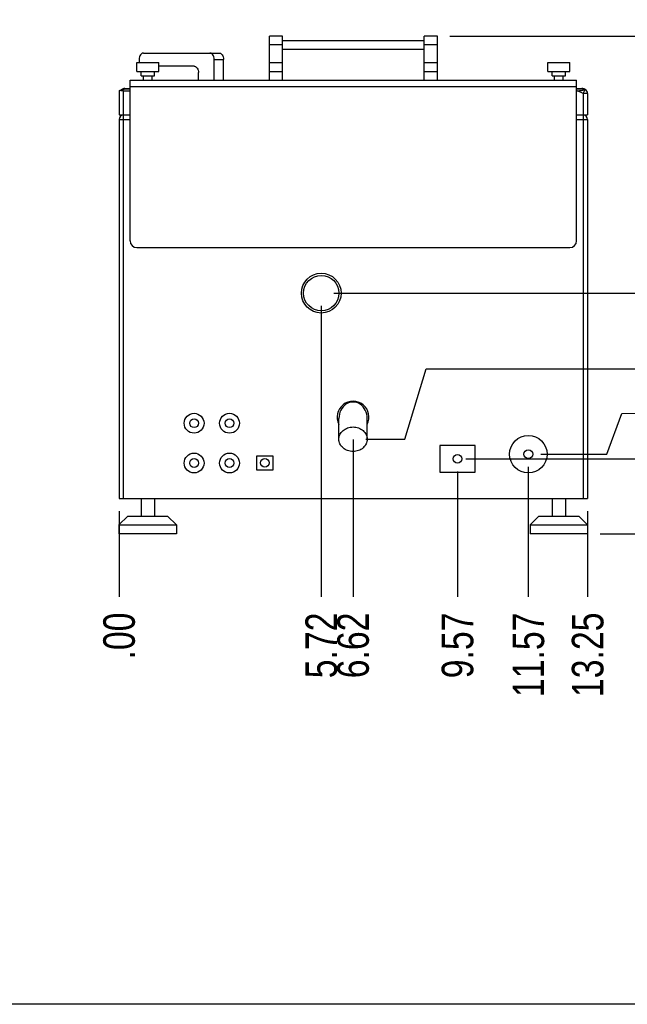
# Model space of a CAD drawing. Header units: inches. Extents: x 0 to 16, y 0 to 10.
# Tile 3 of 42: x 10 to 13, y 0 to 4.9. Entities that reach past the tile are written whole.
import ezdxf

# ---------------------------------------------------------------- set-up
doc = ezdxf.new("R2010")
doc.units = ezdxf.units.IN
doc.header["$LTSCALE"] = 0.935
doc.header["$MEASUREMENT"] = 0
doc.layers.get('0').update_dxf_attribs({"linetype": 'CONTINUOUS'})
doc.layers.add('02___PRT_ALL_AXES', color=7, linetype='CONTINUOUS')
doc.layers.add('03___PRT_ALL_CURVES', color=7, linetype='CONTINUOUS')
doc.styles.get("Standard").update_dxf_attribs({"font": 'txt', "width": 0.8})
doc.dimstyles.new('DIMSTYLE_2', dxfattribs={"dimtxt": 0.15625, "dimasz": 0.1875, "dimexe": 0.125, "dimexo": 0.0625, "dimgap": 0.039062, "dimtad": 0, "dimtih": 1, "dimtoh": 1, "dimlfac": 5.714286, "dimzin": 4, "dimdsep": 46, "dimtxsty": 'Standard', "dimblk": '_FILLED', "dimblk1": '_FILLED', "dimblk2": '_FILLED', "dimcen": 0.09, "dimazin": 1, "dimtfac": 1, "dimtofl": 0, "dimtmove": 0, "dimatfit": 3, "dimldrblk": '_FILLED', "dimfxl": 1, "dimtolj": 1, "dimtzin": 4, "dimarcsym": 0})

# ---------------------------------------------------------------- blocks, each defined once
blk = doc.blocks.new('*D9')
at = {"color": 2, "linetype": 'Continuous', "transparency": 16777216}
blk.add_line((11.4783, 3.4556), (11.4783, 2.0162), dxfattribs=at)
at = {"color": 2, "linetype": 'Continuous', "transparency": 16777216, "insert": (11.4002, 1.9381), "char_height": 0.15625, "width": 0.5, "attachment_point": 3, "rotation": 90, "line_spacing_factor": 0.9}
blk.add_mtext('5.72', dxfattribs=at)
blk = doc.blocks.new('_FILLED')
at = {"color": 0, "linetype": 'ByBlock'}
blk.add_solid([(0, 0), (-1, 0.167), (-1, -0.167)], dxfattribs=at)
blk = doc.blocks.new('*D10')
at = {"color": 2, "linetype": 'Continuous', "transparency": 16777216}
blk.add_line((10.4779, 2.4401), (10.4779, 2.0162), dxfattribs=at)
at = {"color": 2, "linetype": 'Continuous', "transparency": 16777216, "insert": (10.3997, 1.9381), "char_height": 0.15625, "width": 0.375, "attachment_point": 3, "rotation": 90, "line_spacing_factor": 0.9}
blk.add_mtext('.00', dxfattribs=at)
blk = doc.blocks.new('*D11')
at = {"color": 2, "linetype": 'Continuous', "transparency": 16777216}
blk.add_line((11.6358, 2.7936), (11.6358, 2.0162), dxfattribs=at)
at = {"color": 2, "linetype": 'Continuous', "transparency": 16777216, "insert": (11.5577, 1.9381), "char_height": 0.15625, "width": 0.5, "attachment_point": 3, "rotation": 90, "line_spacing_factor": 0.9}
blk.add_mtext('6.62', dxfattribs=at)
blk = doc.blocks.new('*D12')
at = {"color": 2, "linetype": 'Continuous', "transparency": 16777216}
blk.add_line((12.1526, 2.6359), (12.1526, 2.0162), dxfattribs=at)
at = {"color": 2, "linetype": 'Continuous', "transparency": 16777216, "insert": (12.0745, 1.9381), "char_height": 0.15625, "width": 0.5, "attachment_point": 3, "rotation": 90, "line_spacing_factor": 0.9}
blk.add_mtext('9.57', dxfattribs=at)
blk = doc.blocks.new('*D13')
at = {"color": 2, "linetype": 'Continuous', "transparency": 16777216}
blk.add_line((12.5032, 2.6589), (12.5032, 2.0162), dxfattribs=at)
at = {"color": 2, "linetype": 'Continuous', "transparency": 16777216, "insert": (12.4251, 1.9381), "char_height": 0.15625, "width": 0.625, "attachment_point": 3, "rotation": 90, "line_spacing_factor": 0.9}
blk.add_mtext('11.57', dxfattribs=at)
blk = doc.blocks.new('*D14')
at = {"color": 2, "linetype": 'Continuous', "transparency": 16777216}
blk.add_line((12.7966, 2.4401), (12.7966, 2.0162), dxfattribs=at)
at = {"color": 2, "linetype": 'Continuous', "transparency": 16777216, "insert": (12.7185, 1.9381), "char_height": 0.15625, "width": 0.625, "attachment_point": 3, "rotation": 90, "line_spacing_factor": 0.9}
blk.add_mtext('13.25', dxfattribs=at)
blk = doc.blocks.new('*D15')
at = {"color": 2, "linetype": 'Continuous', "transparency": 16777216}
blk.add_line((12.1933, 2.6984), (13.4582, 2.6984), dxfattribs=at)
at = {"color": 2, "linetype": 'Continuous', "transparency": 16777216, "insert": (13.5363, 2.7765), "char_height": 0.15625, "width": 0.5, "attachment_point": 1, "line_spacing_factor": 0.9}
blk.add_mtext('2.12', dxfattribs=at)
blk = doc.blocks.new('*D16')
at = {"color": 2, "linetype": 'Continuous', "transparency": 16777216}
blk.add_line((12.8587, 2.3276), (13.4582, 2.3276), dxfattribs=at)
at = {"color": 2, "linetype": 'Continuous', "transparency": 16777216, "insert": (13.5363, 2.4057), "char_height": 0.15625, "width": 0.375, "attachment_point": 1, "line_spacing_factor": 0.9}
blk.add_mtext('.00', dxfattribs=at)
blk = doc.blocks.new('*D17')
at = {"color": 2, "linetype": 'Continuous', "transparency": 16777216}
for p, q in [((12.8918, 2.7214), (12.9654, 2.9227)), ((12.9654, 2.9227), (13.0639, 2.9251)), ((13.0639, 2.9251), (13.4582, 2.9251)), ((12.5657, 2.7214), (12.8918, 2.7214))]:
    blk.add_line(p, q, dxfattribs=at)
at = {"color": 2, "linetype": 'Continuous', "transparency": 16777216, "insert": (13.5363, 3.0032), "char_height": 0.15625, "width": 0.5, "attachment_point": 1, "line_spacing_factor": 0.9}
blk.add_mtext('2.25', dxfattribs=at)
blk = doc.blocks.new('*D18')
at = {"color": 2, "linetype": 'Continuous', "transparency": 16777216}
for p, q in [((11.8924, 2.7955), (11.9976, 3.1436)), ((11.9976, 3.1436), (13.4582, 3.1436)), ((11.6983, 2.7955), (11.8924, 2.7955))]:
    blk.add_line(p, q, dxfattribs=at)
at = {"color": 2, "linetype": 'Continuous', "transparency": 16777216, "insert": (13.5363, 3.2217), "char_height": 0.15625, "width": 0.5, "attachment_point": 1, "line_spacing_factor": 0.9}
blk.add_mtext('2.67', dxfattribs=at)
blk = doc.blocks.new('*D19')
at = {"color": 2, "linetype": 'Continuous', "transparency": 16777216}
blk.add_line((11.5408, 3.5181), (13.4582, 3.5181), dxfattribs=at)
at = {"color": 2, "linetype": 'Continuous', "transparency": 16777216, "insert": (13.5363, 3.5963), "char_height": 0.15625, "width": 0.5, "attachment_point": 1, "line_spacing_factor": 0.9}
blk.add_mtext('6.80', dxfattribs=at)
blk = doc.blocks.new('*D20')
at = {"color": 2, "linetype": 'Continuous', "transparency": 16777216}
blk.add_line((12.1154, 4.7899), (13.4582, 4.7899), dxfattribs=at)
at = {"color": 2, "linetype": 'Continuous', "transparency": 16777216, "insert": (13.5363, 4.868), "char_height": 0.15625, "width": 0.625, "attachment_point": 1, "line_spacing_factor": 0.9}
blk.add_mtext('14.07', dxfattribs=at)

msp = doc.modelspace()

# ---------------------------------------------------------------- linework, layer by layer
at = {"color": 7, "linetype": 'Continuous'}
for p, q in [((11.2216, 4.5711), (11.2216, 4.7899)), ((11.2872, 4.7899), (11.2216, 4.7899)), ((11.2872, 4.5711), (11.2872, 4.7899)), ((11.9872, 4.5711), (11.9872, 4.7899)), ((12.0529, 4.7899), (11.9872, 4.7899)), ((12.0529, 4.5711), (12.0529, 4.7899)), ((11.2872, 4.7461), (11.2216, 4.7461)), ((11.2872, 4.768), (11.9872, 4.768)), ((12.0529, 4.7461), (11.9872, 4.7461)), ((10.5993, 4.7059), (10.973, 4.7059)), ((11.2872, 4.7242), (11.9872, 4.7242)), ((10.5771, 4.6735), (10.5771, 4.6744)), ((10.8493, 4.6402), (10.6747, 4.6402)), ((10.9489, 4.5711), (10.9489, 4.6744)), ((10.9489, 4.6744), (10.9953, 4.6744)), ((10.9953, 4.5711), (10.9953, 4.6744)), ((11.2216, 4.6586), (11.2872, 4.6586)), ((11.9872, 4.6586), (12.0529, 4.6586)), ((10.8716, 4.5711), (10.8716, 4.6087)), ((11.2216, 4.6149), (11.2872, 4.6149)), ((11.9872, 4.6149), (12.0529, 4.6149)), ((10.506, 4.5284), (10.506, 4.5309)), ((10.506, 4.5309), (10.5326, 4.5309)), ((10.5326, 3.7766), (10.5326, 4.5711)), ((10.5326, 4.5711), (12.7419, 4.5711)), ((12.7419, 4.5379), (10.5326, 4.5379)), ((12.7419, 3.7766), (12.7419, 4.5711)), ((12.7419, 4.5309), (12.7685, 4.5309)), ((12.7685, 4.5309), (12.7685, 4.5284)), ((10.4779, 4.5195), (10.4958, 4.5285)), ((10.4779, 4.5195), (10.4779, 4.3996)), ((10.4904, 4.5207), (10.506, 4.5284)), ((10.5006, 2.5026), (10.5006, 4.5195)), ((10.5006, 4.5195), (10.5326, 4.5195)), ((10.506, 4.5284), (10.5326, 4.5284)), ((12.7419, 4.5284), (12.7685, 4.5284)), ((12.7419, 4.5195), (12.7458, 4.5195)), ((12.7739, 4.5054), (12.7458, 4.5195)), ((12.7773, 4.524), (12.7685, 4.5284)), ((12.7739, 4.5054), (12.7841, 4.5258)), ((12.7966, 4.5054), (12.7739, 4.5054)), ((12.7739, 4.5054), (12.7739, 2.5026)), ((12.7841, 4.5258), (12.7787, 4.5284)), ((12.7966, 4.5054), (12.7966, 4.3996)), ((10.4779, 4.3996), (10.5326, 4.3996)), ((12.7419, 4.3996), (12.7966, 4.3996)), ((10.4779, 4.3769), (10.4779, 2.5026)), ((10.4779, 4.3769), (10.5326, 4.3769)), ((12.7419, 4.3769), (12.7966, 4.3769)), ((12.7966, 4.3769), (12.7966, 2.5026)), ((10.5658, 3.7434), (12.7087, 3.7434)), ((12.2401, 2.764), (12.0651, 2.764)), ((12.0651, 2.764), (12.0651, 2.6328)), ((12.2401, 2.6328), (12.2401, 2.764)), ((11.2404, 2.7123), (11.1582, 2.7123)), ((11.1582, 2.7123), (11.1582, 2.644)), ((11.2404, 2.644), (11.2404, 2.7123)), ((11.1582, 2.644), (11.2404, 2.644)), ((12.0651, 2.6328), (12.2401, 2.6328)), ((10.4779, 2.5026), (12.7966, 2.5026)), ((10.5212, 2.4151), (10.4774, 2.3714)), ((10.5212, 2.4151), (10.7181, 2.4151)), ((10.7181, 2.4151), (10.7618, 2.3714)), ((12.5556, 2.4151), (12.5118, 2.3714)), ((12.5556, 2.4151), (12.7524, 2.4151)), ((12.7524, 2.4151), (12.7962, 2.3714)), ((10.4774, 2.3714), (10.4774, 2.3276)), ((10.4774, 2.3714), (10.7618, 2.3714)), ((10.7618, 2.3714), (10.7618, 2.3276)), ((12.5118, 2.3714), (12.7962, 2.3714)), ((12.5118, 2.3714), (12.5118, 2.3276)), ((12.7962, 2.3714), (12.7962, 2.3276)), ((16, 0), (0, 0))]:
    msp.add_line(p, q, dxfattribs=at)
for radius in [0.0984, 0.0874]:
    msp.add_circle((11.4783, 3.5181), radius, dxfattribs=at)
for centre, radius, start, end in [((10.506, 4.5081), 0.0227, 90, 116.56), ((12.7685, 4.5081), 0.0227, 63.4, 90), ((10.4996, 4.5125), 0.0172, 68.1391, 70.3201), ((12.7739, 4.5054), 0.0227, 0, 63.4), ((10.5006, 4.3769), 0.0227, 90, 180), ((12.7739, 4.3769), 0.0227, 0, 90), ((10.5658, 3.7766), 0.0333, 180, 270), ((12.7087, 3.7766), 0.0333, 270, 360)]:
    msp.add_arc(centre, radius, start, end, dxfattribs=at)
for centre, major_axis, ratio, start_param, end_param in [((10.5006, 4.5309), (0.0227, 0), 0.500763, -2.035201, -1.570796), ((12.7231, 4.5309), (0.0557, -0.0048), 0.185431, -1.133745, -0.207263)]:
    msp.add_ellipse(centre, major_axis=major_axis, ratio=ratio, start_param=start_param, end_param=end_param, dxfattribs=at)
for points, knots in [([(10.5993, 4.7059), (10.5979, 4.7059), (10.5949, 4.7054), (10.5906, 4.7036), (10.5868, 4.7006), (10.5821, 4.6951), (10.5781, 4.6863), (10.5771, 4.6784), (10.5771, 4.6744)], [0, 0, 0, 0, 0.103374, 0.210686, 0.3245, 0.446437, 0.712913, 1, 1, 1, 1]), ([(10.9489, 4.6744), (10.9489, 4.6784), (10.9479, 4.6863), (10.9438, 4.6951), (10.9392, 4.7006), (10.9353, 4.7036), (10.9311, 4.7054), (10.9281, 4.7059), (10.9266, 4.7059)], [0, 0, 0, 0, 0.287087, 0.553563, 0.6755, 0.789314, 0.896626, 1, 1, 1, 1]), ([(10.973, 4.7059), (10.9745, 4.7059), (10.9775, 4.7054), (10.9817, 4.7036), (10.9856, 4.7006), (10.9902, 4.6951), (10.9943, 4.6863), (10.9953, 4.6784), (10.9953, 4.6744)], [0, 0, 0, 0, 0.103374, 0.210686, 0.3245, 0.446437, 0.712913, 1, 1, 1, 1]), ([(10.5771, 4.6735), (10.5771, 4.6722), (10.5773, 4.6671), (10.5783, 4.662), (10.5796, 4.6584)], [0, 0, 0, 0, 0.254249, 1, 1, 1, 1]), ([(10.8493, 4.6402), (10.8508, 4.6402), (10.8538, 4.6398), (10.858, 4.638), (10.8619, 4.635), (10.8665, 4.6295), (10.8705, 4.6207), (10.8716, 4.6128), (10.8716, 4.6087)], [0, 0, 0, 0, 0.103374, 0.210686, 0.3245, 0.446437, 0.712913, 1, 1, 1, 1]), ([(10.4803, 4.5207), (10.4808, 4.521), (10.4823, 4.5214), (10.4847, 4.5216), (10.4874, 4.5213), (10.4894, 4.5209), (10.4904, 4.5207)], [0, 0, 0, 0, 0.190647, 0.421899, 0.69423, 1, 1, 1, 1]), ([(10.4958, 4.5285), (10.4972, 4.5291), (10.5005, 4.5299), (10.5038, 4.5293), (10.5054, 4.5287)], [0, 0, 0, 0, 0.476325, 1, 1, 1, 1]), ([(12.7685, 4.5284), (12.7688, 4.5286), (12.77, 4.529), (12.7712, 4.5293), (12.7721, 4.5294)], [0, 0, 0, 0, 0.258329, 1, 1, 1, 1]), ([(12.7721, 4.5294), (12.7732, 4.5296), (12.7755, 4.5296), (12.7777, 4.5289), (12.7787, 4.5284)], [0, 0, 0, 0, 0.512979, 1, 1, 1, 1]), ([(12.7803, 4.5257), (12.78, 4.5256), (12.779, 4.5251), (12.778, 4.5245), (12.7773, 4.524)], [0, 0, 0, 0, 0.225782, 1, 1, 1, 1]), ([(12.7841, 4.5258), (12.7835, 4.526), (12.7822, 4.5263), (12.7809, 4.5259), (12.7803, 4.5257)], [0, 0, 0, 0, 0.454445, 1, 1, 1, 1])]:
    msp.add_open_spline(points, degree=3, knots=knots, dxfattribs=at)
at = {"layer": '02___PRT_ALL_AXES', "color": 7, "linetype": 'Continuous'}
for p, q in [((10.5654, 4.6149), (10.5654, 4.6586)), ((10.5654, 4.6586), (10.6747, 4.6586)), ((10.6747, 4.6149), (10.6747, 4.6586)), ((12.5997, 4.6149), (12.5997, 4.6586)), ((12.5997, 4.6586), (12.7091, 4.6586)), ((12.7091, 4.6149), (12.7091, 4.6586)), ((10.5654, 4.6149), (10.6747, 4.6149)), ((10.5872, 4.593), (10.5872, 4.6149)), ((10.5872, 4.593), (10.6529, 4.593)), ((10.5982, 4.5711), (10.5982, 4.593)), ((10.6419, 4.5711), (10.6419, 4.593)), ((10.6529, 4.593), (10.6529, 4.6149)), ((12.5997, 4.6149), (12.7091, 4.6149)), ((12.6216, 4.593), (12.6216, 4.6149)), ((12.6216, 4.593), (12.6872, 4.593)), ((12.6326, 4.5711), (12.6326, 4.593)), ((12.6763, 4.5711), (12.6763, 4.593)), ((12.6872, 4.593), (12.6872, 4.6149)), ((11.5658, 2.7955), (11.5658, 2.8985)), ((11.7058, 2.7955), (11.7058, 2.8985)), ((10.5868, 2.5026), (10.5868, 2.4151)), ((10.6524, 2.5026), (10.6524, 2.4151)), ((12.6212, 2.5026), (12.6212, 2.4151)), ((12.6868, 2.5026), (12.6868, 2.4151)), ((10.7618, 2.3276), (10.4774, 2.3276)), ((12.7962, 2.3276), (12.5118, 2.3276))]:
    msp.add_line(p, q, dxfattribs=at)
for centre, radius in [((10.8493, 2.8745), 0.049), ((11.0243, 2.8745), 0.049), ((10.8493, 2.8745), 0.0219), ((11.0243, 2.8745), 0.0219), ((12.5032, 2.7214), 0.093), ((12.5032, 2.7214), 0.0219), ((10.8493, 2.6776), 0.049), ((10.8493, 2.6776), 0.0219), ((11.0243, 2.6776), 0.049), ((11.0243, 2.6776), 0.0219), ((11.1993, 2.6785), 0.0219), ((12.1526, 2.6984), 0.0219)]:
    msp.add_circle(centre, radius, dxfattribs=at)
msp.add_ellipse((11.6358, 2.8985), major_axis=(0, 0.0808), ratio=0.866025, start_param=4.712389, end_param=7.853982, dxfattribs=at)
for points, knots in [([(11.5658, 2.7955), (11.5658, 2.7995), (11.5668, 2.8075), (11.5708, 2.819), (11.5774, 2.8295), (11.5862, 2.8387), (11.5968, 2.8463), (11.6131, 2.8538), (11.6268, 2.8561), (11.6358, 2.8561)], [0, 0, 0, 0, 0.116177, 0.233779, 0.35399, 0.477523, 0.604521, 0.734661, 1, 1, 1, 1]), ([(11.6358, 2.8561), (11.6449, 2.8561), (11.6586, 2.8538), (11.6748, 2.8463), (11.6855, 2.8387), (11.6943, 2.8295), (11.7009, 2.819), (11.7049, 2.8075), (11.7058, 2.7995), (11.7058, 2.7955)], [0, 0, 0, 0, 0.265339, 0.395479, 0.522477, 0.64601, 0.766221, 0.883823, 1, 1, 1, 1]), ([(11.6358, 2.7349), (11.6268, 2.7349), (11.6131, 2.7372), (11.5968, 2.7447), (11.5862, 2.7522), (11.5774, 2.7614), (11.5708, 2.772), (11.5668, 2.7835), (11.5658, 2.7915), (11.5658, 2.7955)], [0, 0, 0, 0, 0.265339, 0.395479, 0.522477, 0.64601, 0.766221, 0.883823, 1, 1, 1, 1]), ([(11.7058, 2.7955), (11.7058, 2.7915), (11.7049, 2.7835), (11.7009, 2.772), (11.6943, 2.7614), (11.6855, 2.7522), (11.6748, 2.7447), (11.6586, 2.7372), (11.6449, 2.7349), (11.6358, 2.7349)], [0, 0, 0, 0, 0.116177, 0.233779, 0.35399, 0.477523, 0.604521, 0.734661, 1, 1, 1, 1])]:
    msp.add_open_spline(points, degree=3, knots=knots, dxfattribs=at)
at = {"layer": '03___PRT_ALL_CURVES', "color": 4, "linetype": 'Continuous'}
msp.add_arc((11.6358, 2.9045), 0.0788, 332.7562, 207.2438, dxfattribs=at)

# ---------------------------------------------------------------- dimensions: what is measured, and where the dimension line sits
at = {"color": 2, "linetype": 'Continuous'}
for feature_location, offset, dtype, origin, picture, middle in [((12.1154, 4.7899), (1.3428, 0), 0, (12.0529, 2.3276), '*D20', (13.8644, 4.7899)), ((11.5408, 3.5181), (1.9173, 0), 0, (11.4783, 2.3276), '*D19', (13.7863, 3.5181)), ((11.4783, 3.4556), (0, -1.4394), 1, (10.4779, 2.5026), '*D9', (11.4783, 1.6881)), ((11.6983, 2.7955), (1.7598, 0.3481), 0, (11.6358, 2.3276), '*D18', (13.7863, 3.1436)), ((12.5657, 2.7214), (0.8924, 0.2037), 0, (12.5032, 2.3276), '*D17', (13.7902, 2.9251)), ((11.6358, 2.7936), (0, -0.7774), 1, (10.4779, 2.8561), '*D11', (11.6358, 1.6881)), ((12.1933, 2.6984), (1.2649, 0), 0, (12.7962, 2.3276), '*D15', (13.7863, 2.6984)), ((12.5032, 2.6589), (0, -0.6426), 1, (10.4779, 2.7214), '*D13', (12.5032, 1.6412)), ((12.1526, 2.6359), (0, -0.6197), 1, (10.4779, 2.6984), '*D12', (12.1526, 1.6881)), ((10.4778639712, 2.440106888), (0, -0.4238705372), 1, (10.4778639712, 2.502606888), '*D10', (10.4778638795, 1.7623299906)), ((12.7966, 2.4401), (0, -0.4239), 1, (10.4779, 2.5026), '*D14', (12.7966, 1.6451)), ((12.8586764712, 2.327606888), (0.5994772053, 0), 0, (12.7961764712, 2.327606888), '*D16', (13.7354978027, 2.3276067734))]:
    dim = msp.add_ordinate_dim(feature_location=feature_location, offset=offset, dtype=dtype, origin=origin, dimstyle='DIMSTYLE_2', dxfattribs=at)
    dim.commit()
    dim.dimension.update_dxf_attribs({"geometry": picture, "text_midpoint": middle})

doc.saveas('drawing.dxf')
